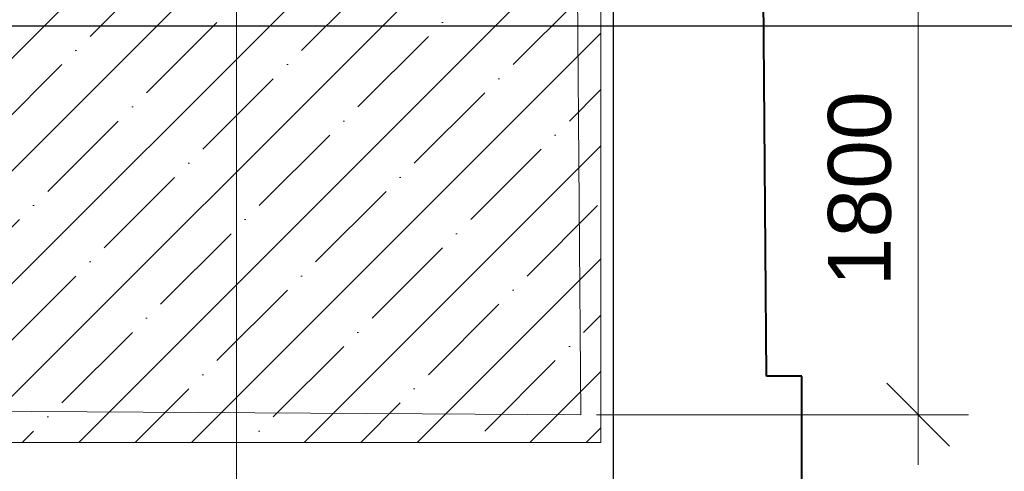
# Model space of a CAD drawing. Header units: millimetres. Extents: x -7161 to 110063, y -144197 to 42990.
# Tile 18 of 27: x 52984 to 56904, y -2125 to -326. Entities that reach past the tile are written whole.
import ezdxf

# ---------------------------------------------------------------- set-up
doc = ezdxf.new("R2010")
doc.units = ezdxf.units.MM
for name, color, linetype, lineweight in [('0_ANNOT_Dimensions', 7, 'Continuous', 9), ('Несущие стены', 10, 'Continuous', 40), ('Обмерные чертежи _09_02_2026_ 4 эт_dwg', 8, 'Continuous', 9), ('Оси', 7, 'Continuous', 9), ('Штриховка', 7, 'Continuous', 9)]:
    doc.layers.add(name, color=color, linetype=linetype, lineweight=lineweight)
doc.styles.add('Arial', font='arial.ttf', dxfattribs={"height": 250})

# ---------------------------------------------------------------- blocks, each defined once
blk = doc.blocks.new('Обмерные чертежи _09_02_2026_ 4 эт_dwg__Oblique-2040948-Cхема демонтажа сборных ребристых плит перекрытия 4 этажа в осях _Г-Ж_1-3 и Г-Ж_10-12_')
at = {"layer": '0_ANNOT_Dimensions'}
blk.add_line((-0.5, -0.5), (0.5, 0.5), dxfattribs=at)
blk = doc.blocks.new('Обмерные чертежи _09_02_2026_ 4 эт_dwg_ось сокольники-2040950-Cхема демонтажа сборных ребристых плит перекрытия 4 этажа в осях _Г-Ж_1-3 и Г-Ж_10-12_')
at = {"layer": 'Оси', "color": 250, "lineweight": 30, "flags": 128}
for points in [[(-452017.7, 84678), (-452017.7, 80156.6), (-452017.7, 63892), (-452017.7, 56540.4), (-452017.7, 51884.2), (-452017.7, 45174.3), (-452017.7, 43179.1), (-452017.7, 36624.4), (-452017.7, 36124.4)], [(-445519.6, 43384.3), (-452017.7, 43384.3), (-455016.1, 43384.3), (-459017.2, 43384.3), (-462418.1, 43384.3), (-470317, 43384.3), (-482815.7, 43384.3), (-490714.2, 43384.3), (-493712.8, 43384.3), (-497864.2, 43384.3), (-500863.6, 43384.3), (-507364, 43384.3), (-513024.9, 43384.3), (-513524.9, 43384.3)]]:
    blk.add_lwpolyline(points, dxfattribs=at)
blk = doc.blocks.new('Обмерные чертежи _09_02_2026_ 4 эт_dwg-2040926-Cхема демонтажа сборных ребристых плит перекрытия 4 этажа в осях _Г-Ж_1-3 и Г-Ж_10-12_')
at = {"layer": 'Штриховка'}
h = blk.add_hatch(dxfattribs=at)
h.set_pattern_fill('FP_2', color=256, style=0, pattern_type=2)
h.set_pattern_definition([(45, (0, 0), (-224.5064, 224.5064), []), (45, (224.5, 0), (-224.5064, 224.5064), [396.875, -79.375, 0, -79.375])])
h.paths.add_polyline_path([(-390974.3, -150558.8), (-390974.3, -148901.5), (-391180.6, -148901.5), (-391180.6, -150558.8)])
h.paths.add_polyline_path([(-384109, -150558.8), (-384023.3, -150558.8), (-384023.3, -148901.5), (-384114.1, -148901.5), (-384115.1, -148764.4), (-390953, -148764.4), (-390941.3, -150415.1), (-390295.9, -150415.1), (-390295.8, -150411.4), (-389694.1, -150415.1), (-388956.3, -150415.1), (-388956.3, -150419.5), (-386973.2, -150431.4), (-386973.2, -150558.8), (-384115.1, -150558.8)])
h.paths.add_polyline_path([(-391199.3, -148557.5), (-391189.8, -148557.5), (-391189.8, -148534.4), (-384023.3, -148534.4), (-384023.3, -146863.9), (-391205.2, -146863.9), (-391205.2, -146633.9), (-384023.3, -146633.9), (-384023.3, -145064.6), (-391199.3, -145064.6), (-391199.3, -144834.6), (-384023.3, -144834.6), (-384023.3, -143404.1), (-384156.8, -143404.1), (-384157.8, -143264.1), (-391230, -143264.1), (-391230, -143034.1), (-388616.3, -143034.1), (-388615.8, -138675), (-391407.9, -138655.5), (-391485.4, -148557.5), (-391203.3, -148557.5)])
h.paths.add_polyline_path([(-384159.6, -143034.1), (-384162.4, -142670.6), (-384033, -142670.6), (-384033, -142479.5), (-384123.3, -142479.5), (-384123.3, -138675.6), (-385898.9, -138675.3), (-385898.9, -143034.1), (-384162.4, -143034.1)])
h.paths.add_polyline_path([(-386447.2, -143034.1), (-386198.9, -143034.1), (-386198.5, -138675.3), (-388316.3, -138675.3), (-388316.3, -143034.1), (-386733.1, -143034.1)])
h.paths.add_polyline_path([(-387746.4, -142252.1), (-387746.4, -141690.2), (-386370.5, -141690.2), (-386370.5, -142252.1), (-387640.2, -142252.1)])
at = {"lineweight": 9, "flags": 128}
for points in [[(-384530.3, -152978.7), (-385474, -152978.7), (-385474, -144958.4), (-385474, -152978.7), (-385474, -144958.4)], [(-385474, -148534.4), (-385474, -152978.7), (-385474, -146824.4)], [(-384023.3, -148764.4), (-384023.3, -150558.8), (-391180.6, -150558.8), (-391180.6, -148827.3), (-391189.8, -148764.4), (-391189.8, -148557.5), (-391485.4, -148557.5)]]:
    blk.add_lwpolyline(points, dxfattribs=at)
at = {"layer": '0_ANNOT_Dimensions'}
for p, q in [((-382760, -148449.4), (-382760, -150648.6)), ((-384040.8, -150448.6), (-382560, -150448.6))]:
    blk.add_line(p, q, dxfattribs=at)
at = {"layer": 'Несущие стены', "flags": 128}
blk.add_lwpolyline([(-391644.4, -151155.1), (-389696.3, -151155.1), (-389696.3, -151261.4), (-389560.9, -151261.4), (-389560.3, -151155.9), (-385475, -151180.4), (-385475, -151260.2), (-385343.7, -151260.2), (-385343.2, -151181.2), (-383358.1, -151193.1), (-383358.1, -150829.2), (-383223.8, -150829.2), (-383223.8, -150295.3), (-383364.5, -150295.3), (-383416.7, -143410.6), (-383293, -143410.6), (-383293, -142807.5), (-377999.5, -142774.8), (-377999.5, -142902.7), (-377473.9, -142902.7), (-377473.9, -142771.1), (-377110.8, -142771.1), (-377301.9, -107223.3)], dxfattribs=at)
at = {"layer": 'Несущие стены', "color": 7, "lineweight": 9, "flags": 128}
blk.add_lwpolyline([(-400289.7, -142090.9), (-391439.2, -142090.9), (-391439.2, -141961.8), (-391001.7, -141961.8), (-391001.7, -142461.7), (-390881.3, -142461.7), (-390881.3, -142793.1), (-391000.2, -142793.1), (-390941.3, -150415.1), (-390295.9, -150415.1), (-390295.8, -150411.4), (-389694.1, -150415.1), (-388956.3, -150415.1), (-388956.3, -150419.5), (-384735, -150444.8), (-384103.3, -150448.6), (-384116.1, -148764.4)], dxfattribs=at)
blk.add_blockref('Обмерные чертежи _09_02_2026_ 4 эт_dwg_ось сокольники-2040950-Cхема демонтажа сборных ребристых плит перекрытия 4 этажа в осях _Г-Ж_1-3 и Г-Ж_10-12_', (68042.9, -192285.8))
at = {"xscale": 250, "yscale": 250, "zscale": 250, "rotation": 270}
blk.add_blockref('Обмерные чертежи _09_02_2026_ 4 эт_dwg__Oblique-2040948-Cхема демонтажа сборных ребристых плит перекрытия 4 этажа в осях _Г-Ж_1-3 и Г-Ж_10-12_', (-382760, -150448.6), dxfattribs=at)
at = {"layer": '0_ANNOT_Dimensions', "insert": (-383119.2, -149549), "char_height": 250, "width": 930.438, "attachment_point": 2, "rotation": 90, "line_spacing_factor": 0.941778, "style": 'Arial'}
blk.add_mtext('1800', dxfattribs=at)

msp = doc.modelspace()

# ---------------------------------------------------------------- block references
at = {"layer": 'Обмерные чертежи _09_02_2026_ 4 эт_dwg', "color": 7}
msp.add_blockref('Обмерные чертежи _09_02_2026_ 4 эт_dwg-2040926-Cхема демонтажа сборных ребристых плит перекрытия 4 этажа в осях _Г-Ж_1-3 и Г-Ж_10-12_', (439321.1, 148549.5), dxfattribs=at)

doc.saveas('drawing.dxf')
